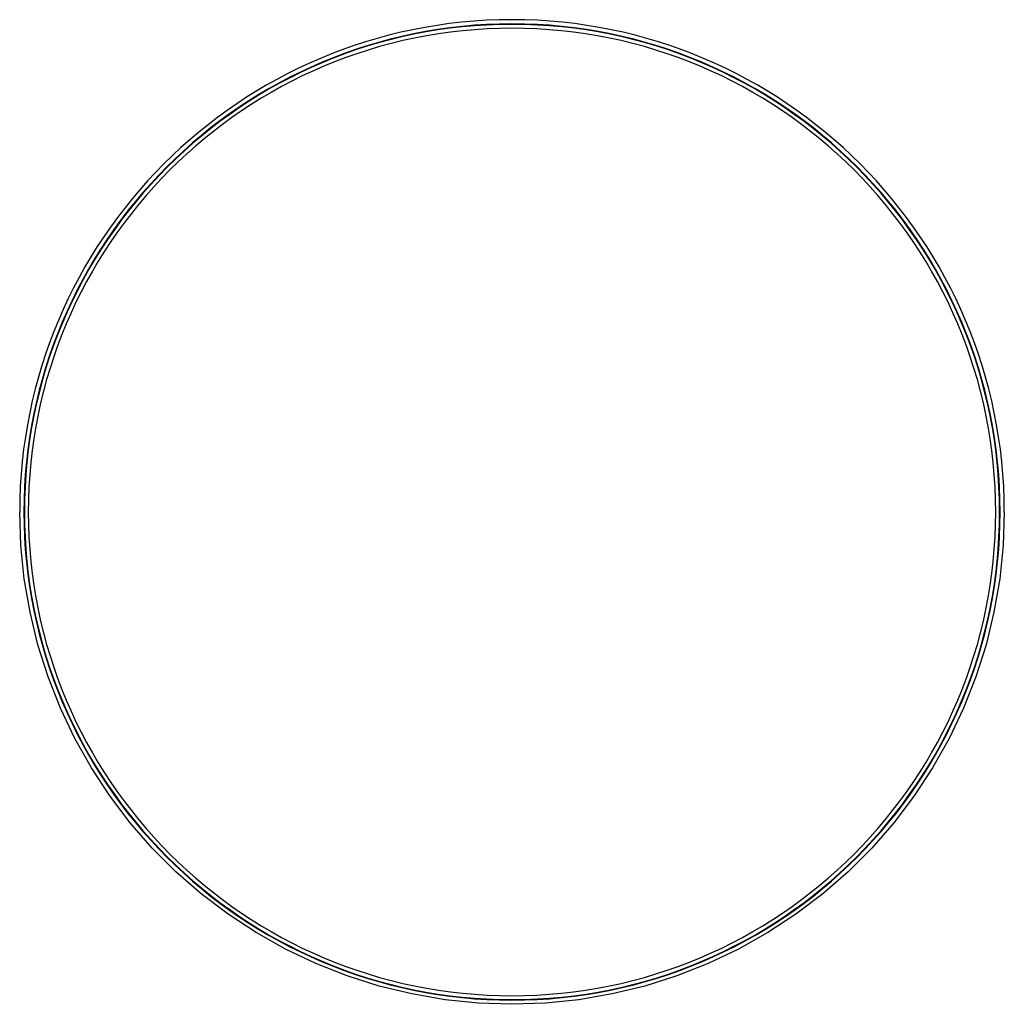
# Model space of a CAD drawing. Header units: millimetres. Extents: x -505 to 505, y -505 to 505.
import ezdxf

# ---------------------------------------------------------------- set-up
doc = ezdxf.new("R2010")
doc.units = ezdxf.units.MM
doc.layers.add('HIDDEN', color=7, linetype='Continuous')
doc.layers.add('THICK', color=7, linetype='Continuous')

msp = doc.modelspace()

# ---------------------------------------------------------------- linework, layer by layer
at = {"layer": 'HIDDEN'}
for start, end in [(0, 180), (180, 0)]:
    msp.add_arc((0, 0), 500.5, start, end, dxfattribs=at)
at = {"layer": 'THICK'}
for p, q in [((-503.6, -34.4), (-504.8, 0)), ((504.8, 0), (503.6, -34.4)), ((-500.1, -68.7), (-503.6, -34.4)), ((503.6, -34.4), (500.1, -68.7)), ((-494.2, -102.7), (-500.1, -68.7)), ((500.1, -68.7), (494.2, -102.7)), ((-486.1, -136.2), (-494.2, -102.7)), ((494.2, -102.7), (486.1, -136.2)), ((-475.7, -169), (-486.1, -136.2)), ((486.1, -136.2), (475.7, -169)), ((-463, -201.1), (-475.7, -169)), ((475.7, -169), (463, -201.1)), ((-448.2, -232.2), (-463, -201.1)), ((463, -201.1), (448.2, -232.2)), ((-431.3, -262.3), (-448.2, -232.2)), ((448.2, -232.2), (431.3, -262.3)), ((-412.4, -291.1), (-431.3, -262.3)), ((431.3, -262.3), (412.4, -291.1)), ((-391.6, -318.6), (-412.4, -291.1)), ((412.4, -291.1), (391.6, -318.6)), ((-368.9, -344.6), (-391.6, -318.6)), ((391.6, -318.6), (368.9, -344.6)), ((-344.6, -368.9), (-368.9, -344.6)), ((368.9, -344.6), (344.6, -368.9)), ((-318.6, -391.6), (-344.6, -368.9)), ((344.6, -368.9), (318.6, -391.6)), ((-291.1, -412.4), (-318.6, -391.6)), ((318.6, -391.6), (291.1, -412.4)), ((-262.3, -431.3), (-291.1, -412.4)), ((291.1, -412.4), (262.3, -431.3)), ((-232.2, -448.2), (-262.3, -431.3)), ((262.3, -431.3), (232.2, -448.2)), ((-201.1, -463), (-232.2, -448.2)), ((232.2, -448.2), (201.1, -463)), ((-169, -475.7), (-201.1, -463)), ((201.1, -463), (169, -475.7)), ((-136.2, -486.1), (-169, -475.7)), ((169, -475.7), (136.2, -486.1)), ((-102.7, -494.2), (-136.2, -486.1)), ((-68.7, -500.1), (-102.7, -494.2)), ((102.7, -494.2), (68.7, -500.1)), ((136.2, -486.1), (102.7, -494.2)), ((-34.4, -503.6), (-68.7, -500.1)), ((0, -504.8), (-34.4, -503.6)), ((34.4, -503.6), (0, -504.8)), ((68.7, -500.1), (34.4, -503.6))]:
    msp.add_line(p, q, dxfattribs=at)
for radius, start, end in [(504.8, 0, 180), (500, 0, 180), (496, 0, 180), (500, 180, 0), (496, 180, 0)]:
    msp.add_arc((0, 0), radius, start, end, dxfattribs=at)

doc.saveas('drawing.dxf')
